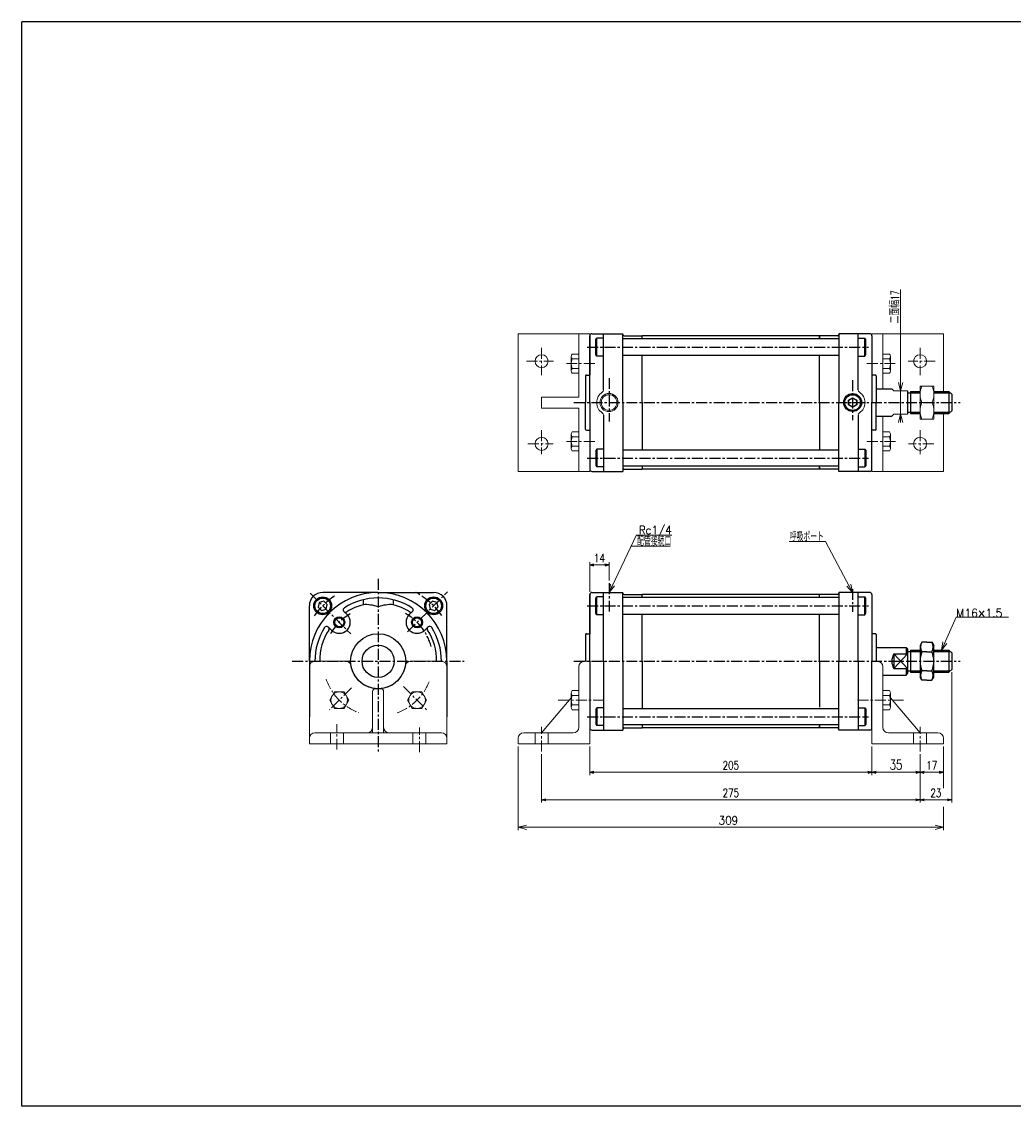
# Model space of a CAD drawing. Header units: millimetres. Extents: x -559 to 559, y -400 to 400.
# Tile 1 of 2: x -559 to 162, y -388 to 400. Entities that reach past the tile are written whole.
import ezdxf
from ezdxf.enums import TextEntityAlignment as Align

# ---------------------------------------------------------------- set-up
doc = ezdxf.new("R2010")
doc.units = ezdxf.units.MM
doc.header["$LTSCALE"] = 0.25
doc.linetypes.add('CENTER', pattern=[50.8, 31.75, -6.35, 6.35, -6.35])
doc.layers.add('Layer0016', color=7, linetype='Continuous')
doc.layers.add('ZUWAKU', color=7, linetype='Continuous')
doc.styles.add('dcStyle0', font='txt.shx', dxfattribs={"width": 0.777778, "bigfont": 'bigfont'})
doc.dimstyles.new('DaDimRotatedStyle', dxfattribs={"dimtxt": 6, "dimasz": 3.000002, "dimexe": 2, "dimexo": 1, "dimgap": 2, "dimtad": 3, "dimdsep": 46, "dimtxsty": 'dcStyle0', "dimblk1": 'OPEN30', "dimblk2": 'OPEN30', "dimsah": 1, "dimcen": 0.09, "dimclrd": 4, "dimclre": 4, "dimclrt": 4, "dimadec": 0, "dimazin": 2, "dimtfac": 1, "dimtdec": 4, "dimtmove": 0, "dimatfit": 0, "dimfxl": 1, "dimarcsym": 0})

# ---------------------------------------------------------------- blocks, each defined once
blk = doc.blocks.new('DC_GROUP_Φ80_1')
at = {"layer": 'Layer0016', "color": 4, "linetype": 'Continuous', "lineweight": 25}
for p, q in [((-260.55, -21), (-263, -23.45)), ((-263, -23.45), (-262.1, -26.8)), ((-257.2, -21.9), (-260.55, -21)), ((-256.31, -25.24), (-257.2, -21.9)), ((-262.1, -26.8), (-258.76, -27.69)), ((-258.76, -27.69), (-256.31, -25.24))]:
    blk.add_line(p, q, dxfattribs=at)
for radius in [6.5, 5.63]:
    blk.add_circle((-259.65, -24.35), radius, dxfattribs=at)
blk = doc.blocks.new('DC_GROUP_Φ80_2')
at = {"layer": 'Layer0016', "color": 4, "linetype": 'Continuous', "lineweight": 25}
for p, q in [((-342.71, -21.9), (-343.61, -25.25)), ((-339.37, -21), (-342.71, -21.9)), ((-336.92, -23.45), (-339.37, -21)), ((-337.81, -26.8), (-336.92, -23.45)), ((-343.61, -25.25), (-341.16, -27.7)), ((-341.16, -27.7), (-337.81, -26.8))]:
    blk.add_line(p, q, dxfattribs=at)
for radius in [6.5, 5.63]:
    blk.add_circle((-340.26, -24.35), radius, dxfattribs=at)
blk = doc.blocks.new('DC_GROUP_Φ80_3')
at = {"layer": 'Layer0016', "color": 4, "linetype": 'Continuous', "lineweight": 25}
for p, q in [((95.2, -50.79), (93.84, -53.15)), ((93.84, -53.15), (93.84, -76.15)), ((98.84, -50.79), (95.2, -50.79)), ((98.84, -57.72), (95.2, -57.72)), ((95.2, -78.5), (93.84, -76.15)), ((98.84, -71.58), (95.2, -71.58)), ((98.84, -78.5), (95.2, -78.5))]:
    blk.add_line(p, q, dxfattribs=at)
for centre, radius, start, end in [((101.2, -54.26), 6.93, 150.00001, 209.99999), ((112.16, -64.65), 18.32, 157.78075, 202.21925), ((101.2, -75.04), 6.93, 150.00001, 209.99999)]:
    blk.add_arc(centre, radius, start, end, dxfattribs=at)
blk = doc.blocks.new('DC_GROUP_Φ80_4')
at = {"layer": 'Layer0016', "color": 4, "linetype": 'Continuous', "lineweight": 25}
for p, q in [((98.84, -50.79), (102.48, -50.79)), ((102.48, -50.79), (103.84, -53.15)), ((103.84, -76.15), (103.84, -53.15)), ((98.84, -57.72), (102.48, -57.72)), ((98.84, -71.58), (102.48, -71.58)), ((98.84, -78.5), (102.48, -78.5)), ((102.48, -78.5), (103.84, -76.15))]:
    blk.add_line(p, q, dxfattribs=at)
for centre, radius, start, end in [((96.48, -54.26), 6.93, 330.00001, 29.99999), ((85.51, -64.65), 18.32, 337.78075, 22.21925), ((96.48, -75.04), 6.93, 330.00001, 29.99999)]:
    blk.add_arc(centre, radius, start, end, dxfattribs=at)
blk = doc.blocks.new('DC_GROUP_Φ80_6')
at = {"layer": 'Layer0016', "color": 4, "linetype": 'Continuous', "lineweight": 18}
for p, q in [((109.34, -56.65), (110.31, -50.51)), ((109.34, -56.65), (111.78, -51.17)), ((113.25, -51.82), (109.34, -56.65))]:
    blk.add_line(p, q, dxfattribs=at)
blk = doc.blocks.new('DC_GROUP_Φ80_5')
at = {"layer": 'Layer0016', "color": 4, "linetype": 'Continuous', "lineweight": 13}
for p, q in [((109.34, -56.65), (120.06, -32.61)), ((120.06, -32.61), (158.22, -32.61))]:
    blk.add_line(p, q, dxfattribs=at)
at = {"layer": 'Layer0016', "linetype": 'Continuous'}
blk.add_blockref('DC_GROUP_Φ80_6', (0, 0), dxfattribs=at)
at = {"layer": 'Layer0016', "color": 4, "style": 'dcStyle0', "width": 0.777778}
blk.add_text('M16×1.5', height=6, dxfattribs=at).set_placement((120.06, -32.61), (153.66, -32.61), align=Align.FIT)
blk = doc.blocks.new('DC_GROUP_Φ80_10')
at = {"color": 4, "linetype": 'Continuous', "lineweight": 13}
for p, q in [((103.84, 135.31), (93.84, 135.31)), ((93.84, 135.31), (93.84, 111.31)), ((103.84, 111.31), (103.84, 135.31)), ((95.19, 123.31), (102.48, 123.31)), ((93.84, 111.31), (103.84, 111.31))]:
    blk.add_line(p, q, dxfattribs=at)
for centre, start, end in [((107.72, 129.31), 154.41023, 205.58977), ((89.95, 129.31), 334.41023, 25.58977), ((107.72, 117.31), 154.41023, 205.58977), ((89.95, 117.31), 334.41023, 25.58977)]:
    blk.add_arc(centre, 13.89, start, end, dxfattribs=at)
blk = doc.blocks.new('DC_GROUP_Φ80_13')
at = {"color": 4, "linetype": 'Continuous', "lineweight": 13}
for p, q in [((-154.16, -86), (-158.98, -86)), ((-154.16, -86), (-154.16, -99.86)), ((-159.66, -87.74), (-159.66, -98.13)), ((-154.16, -89.47), (-158.98, -89.47)), ((-154.16, -96.4), (-158.98, -96.4)), ((-154.16, -99.86), (-158.98, -99.86))]:
    blk.add_line(p, q, dxfattribs=at)
for centre, radius, start, end in [((-157.12, -87.74), 2.55, 137.11671, 222.88329), ((-150.5, -92.93), 9.16, 157.78069, 202.21931), ((-157.12, -98.13), 2.55, 137.11671, 222.88329)]:
    blk.add_arc(centre, radius, start, end, dxfattribs=at)
blk = doc.blocks.new('DC_GROUP_Φ80_14')
at = {"color": 4, "linetype": 'Continuous', "lineweight": 13}
for p, q in [((66.84, -86), (71.66, -86)), ((66.84, -86), (66.84, -99.86)), ((66.84, -89.47), (71.66, -89.47)), ((72.34, -87.74), (72.34, -98.13)), ((66.84, -96.4), (71.66, -96.4)), ((66.84, -99.86), (71.66, -99.86))]:
    blk.add_line(p, q, dxfattribs=at)
for centre, radius, start, end in [((69.79, -87.74), 2.55, 317.11671, 42.88329), ((63.17, -92.93), 9.16, 337.78069, 22.21931), ((69.79, -98.13), 2.55, 317.11671, 42.88329)]:
    blk.add_arc(centre, radius, start, end, dxfattribs=at)
blk = doc.blocks.new('DC_GROUP_Φ80_15')
at = {"color": 4, "linetype": 'Continuous', "lineweight": 13}
for p, q in [((-159.66, 100.22), (-159.66, 89.83)), ((-154.16, 101.96), (-158.98, 101.96)), ((-154.16, 98.49), (-158.98, 98.49)), ((-154.16, 101.96), (-154.16, 88.1)), ((-154.16, 91.56), (-158.98, 91.56)), ((-154.16, 88.1), (-158.98, 88.1))]:
    blk.add_line(p, q, dxfattribs=at)
for centre, radius, start, end in [((-157.12, 100.22), 2.55, 137.11671, 222.88329), ((-150.5, 95.03), 9.16, 157.78069, 202.21931), ((-157.12, 89.83), 2.55, 137.11671, 222.88329)]:
    blk.add_arc(centre, radius, start, end, dxfattribs=at)
blk = doc.blocks.new('DC_GROUP_Φ80_16')
at = {"color": 4, "linetype": 'Continuous', "lineweight": 13}
for p, q in [((-154.16, 158.52), (-158.98, 158.52)), ((-154.16, 158.52), (-154.16, 144.67)), ((-159.66, 156.79), (-159.66, 146.4)), ((-154.16, 155.06), (-158.98, 155.06)), ((-154.16, 148.13), (-158.98, 148.13)), ((-154.16, 144.67), (-158.98, 144.67))]:
    blk.add_line(p, q, dxfattribs=at)
for centre, radius, start, end in [((-157.12, 156.79), 2.55, 137.11671, 222.88329), ((-150.5, 151.6), 9.16, 157.78069, 202.21931), ((-157.12, 146.4), 2.55, 137.11671, 222.88329)]:
    blk.add_arc(centre, radius, start, end, dxfattribs=at)
blk = doc.blocks.new('DC_GROUP_Φ80_17')
at = {"color": 4, "linetype": 'Continuous', "lineweight": 13}
for p, q in [((66.84, 101.96), (71.66, 101.96)), ((66.84, 101.96), (66.84, 88.1)), ((66.84, 98.49), (71.66, 98.49)), ((72.34, 100.22), (72.34, 89.83)), ((66.84, 91.56), (71.66, 91.56)), ((66.84, 88.1), (71.66, 88.1))]:
    blk.add_line(p, q, dxfattribs=at)
for centre, radius, start, end in [((69.79, 100.22), 2.55, 317.11671, 42.88329), ((63.17, 95.03), 9.16, 337.78069, 22.21931), ((69.79, 89.83), 2.55, 317.11671, 42.88329)]:
    blk.add_arc(centre, radius, start, end, dxfattribs=at)
blk = doc.blocks.new('DC_GROUP_Φ80_18')
at = {"color": 4, "linetype": 'Continuous', "lineweight": 13}
for p, q in [((66.84, 158.52), (71.66, 158.52)), ((66.84, 158.52), (66.84, 144.67)), ((66.84, 155.06), (71.66, 155.06)), ((72.34, 156.79), (72.34, 146.4)), ((66.84, 148.13), (71.66, 148.13)), ((66.84, 144.67), (71.66, 144.67))]:
    blk.add_line(p, q, dxfattribs=at)
for centre, radius, start, end in [((69.79, 156.79), 2.55, 317.11671, 42.88329), ((63.17, 151.6), 9.16, 337.78069, 22.21931), ((69.79, 146.4), 2.55, 317.11671, 42.88329)]:
    blk.add_arc(centre, radius, start, end, dxfattribs=at)
blk = doc.blocks.new('DC_GROUP_Φ80_20')
at = {"color": 4, "linetype": 'Continuous', "lineweight": 18}
for p, q in [((-198.16, -185.3), (-192.16, -183.69)), ((-192.16, -186.91), (-198.16, -185.3)), ((-198.16, -185.3), (-192.16, -185.3))]:
    blk.add_line(p, q, dxfattribs=at)
blk = doc.blocks.new('DC_GROUP_Φ80_21')
at = {"color": 4, "linetype": 'Continuous', "lineweight": 18}
for p, q in [((104.84, -183.69), (110.84, -185.3)), ((110.84, -185.3), (104.84, -186.91)), ((110.84, -185.3), (104.84, -185.3))]:
    blk.add_line(p, q, dxfattribs=at)
blk = doc.blocks.new('DC_GROUP_Φ80_19')
at = {"color": 4, "linetype": 'Continuous', "lineweight": 13}
for p, q in [((-198.16, -126.65), (-198.16, -187.3)), ((110.84, -126.65), (110.84, -156.97)), ((110.84, -170.35), (110.84, -187.3)), ((-198.16, -185.3), (110.84, -185.3))]:
    blk.add_line(p, q, dxfattribs=at)
at = {"linetype": 'Continuous'}
for name in ['DC_GROUP_Φ80_20', 'DC_GROUP_Φ80_21']:
    blk.add_blockref(name, (0, 0), dxfattribs=at)
at = {"color": 4, "style": 'dcStyle0', "width": 0.8}
blk.add_text('309', height=6, dxfattribs=at).set_placement((-52.66, -183.3), (-38.26, -183.3), align=Align.FIT)
blk = doc.blocks.new('DC_GROUP_Φ80_24')
at = {"color": 4, "linetype": 'Continuous', "lineweight": 13}
for p, q in [((-331.7, -86.93), (-335.17, -92.93)), ((-335.17, -92.93), (-331.7, -98.93)), ((-324.77, -86.93), (-331.7, -86.93)), ((-321.31, -92.93), (-324.77, -86.93)), ((-324.77, -98.93), (-321.31, -92.93)), ((-331.7, -98.93), (-324.77, -98.93))]:
    blk.add_line(p, q, dxfattribs=at)
blk.add_circle((-328.24, -92.93), 6, dxfattribs=at)
blk = doc.blocks.new('DC_GROUP_Φ80_25')
at = {"color": 4, "linetype": 'Continuous', "lineweight": 13}
for p, q in [((-275.13, -86.93), (-278.6, -92.93)), ((-278.6, -92.93), (-275.13, -98.93)), ((-268.21, -86.93), (-275.13, -86.93)), ((-264.74, -92.93), (-268.21, -86.93)), ((-268.21, -98.93), (-264.74, -92.93)), ((-275.13, -98.93), (-268.21, -98.93))]:
    blk.add_line(p, q, dxfattribs=at)
blk.add_circle((-271.67, -92.93), 6, dxfattribs=at)
blk = doc.blocks.new('_OPEN30')
at = {"color": 0, "linetype": 'ByBlock', "lineweight": -2}
for p, q in [((-1, 0.267949), (0, 0)), ((0, 0), (-1, -0.267949)), ((0, 0), (-1, 0))]:
    blk.add_line(p, q, dxfattribs=at)
blk = doc.blocks.new('*D26')
at = {"color": 4, "linetype": 'Continuous', "lineweight": 13}
for p, q in [((-146.16, -14.15), (-146.16, 7.35)), ((-146.16, 5.35), (-132.16, 5.35)), ((-132.16, -5.95), (-132.16, 7.35))]:
    blk.add_line(p, q, dxfattribs=at)
at = {"color": 4, "xscale": 3.000002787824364, "yscale": 2.999989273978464}
for p, rotation in [((-146.16, 5.35), 180), ((-132.16, 5.35), 360)]:
    blk.add_blockref('_OPEN30', p, dxfattribs=dict(at, rotation=rotation))
at = {"color": 4, "insert": (-139.16, 7.35), "char_height": 6, "width": 18.75, "attachment_point": 8, "style": 'dcStyle0'}
blk.add_mtext('\\T1.00;14', dxfattribs=at)
blk = doc.blocks.new('*D31')
at = {"color": 4, "linetype": 'Continuous', "lineweight": 13}
for p, q in [((-146.16, -126.65), (-146.16, -147.3)), ((58.84, -126.65), (58.84, -147.3)), ((-146.16, -145.3), (58.84, -145.3))]:
    blk.add_line(p, q, dxfattribs=at)
at = {"color": 4, "xscale": 3.000002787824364, "yscale": 2.999989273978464}
for p, rotation in [((-146.16, -145.3), 180), ((58.84, -145.3), 360)]:
    blk.add_blockref('_OPEN30', p, dxfattribs=dict(at, rotation=rotation))
at = {"color": 4, "insert": (-43.66, -143.3), "char_height": 6, "width": 24.375, "attachment_point": 8, "style": 'dcStyle0'}
blk.add_mtext('\\T1.00;205', dxfattribs=at)
blk = doc.blocks.new('*D32')
at = {"color": 4, "linetype": 'Continuous', "lineweight": 13}
for p, q in [((58.84, -126.65), (58.84, -147.3)), ((93.84, -132.19), (93.84, -147.3)), ((58.84, -145.3), (93.84, -145.3))]:
    blk.add_line(p, q, dxfattribs=at)
at = {"color": 4, "xscale": 3.000002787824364, "yscale": 2.999989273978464}
for p, rotation in [((58.84, -145.3), 180), ((93.84, -145.3), 360)]:
    blk.add_blockref('_OPEN30', p, dxfattribs=dict(at, rotation=rotation))
at = {"color": 4, "insert": (76.34, -143.3), "char_height": 7, "width": 21.875, "attachment_point": 8, "style": 'dcStyle0'}
blk.add_mtext('\\T1.00;35', dxfattribs=at)
blk = doc.blocks.new('*D33')
at = {"color": 4, "linetype": 'Continuous', "lineweight": 13}
for p, q in [((93.84, -132.19), (93.84, -147.3)), ((110.84, -126.65), (110.84, -147.3)), ((93.84, -145.3), (110.84, -145.3))]:
    blk.add_line(p, q, dxfattribs=at)
at = {"color": 4, "xscale": 3.000002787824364, "yscale": 2.999989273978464}
for p, rotation in [((93.84, -145.3), 180), ((110.84, -145.3), 360)]:
    blk.add_blockref('_OPEN30', p, dxfattribs=dict(at, rotation=rotation))
at = {"color": 4, "insert": (102.34, -143.3), "char_height": 6, "width": 18.75, "attachment_point": 8, "style": 'dcStyle0'}
blk.add_mtext('\\T1.00;17', dxfattribs=at)
blk = doc.blocks.new('*D34')
at = {"color": 4, "linetype": 'Continuous', "lineweight": 13}
for p, q in [((-181.16, -132.19), (-181.16, -167.3)), ((93.84, -132.19), (93.84, -167.3)), ((-181.16, -165.3), (93.84, -165.3))]:
    blk.add_line(p, q, dxfattribs=at)
at = {"color": 4, "xscale": 3.000002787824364, "yscale": 2.999989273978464}
for p, rotation in [((-181.16, -165.3), 180), ((93.84, -165.3), 360)]:
    blk.add_blockref('_OPEN30', p, dxfattribs=dict(at, rotation=rotation))
at = {"color": 4, "insert": (-43.66, -163.3), "char_height": 6, "width": 24.375, "attachment_point": 8, "style": 'dcStyle0'}
blk.add_mtext('\\T1.00;275', dxfattribs=at)
blk = doc.blocks.new('*D35')
at = {"color": 4, "linetype": 'Continuous', "lineweight": 13}
for p, q in [((116.84, -72.65), (116.84, -167.3)), ((93.84, -132.19), (93.84, -167.3)), ((93.84, -165.3), (116.84, -165.3))]:
    blk.add_line(p, q, dxfattribs=at)
at = {"color": 4, "xscale": 3.000002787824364, "yscale": 2.999989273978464}
for p, rotation in [((93.84, -165.3), 180), ((116.84, -165.3), 360)]:
    blk.add_blockref('_OPEN30', p, dxfattribs=dict(at, rotation=rotation))
at = {"color": 4, "insert": (105.34, -163.3), "char_height": 6, "width": 18.75, "attachment_point": 8, "style": 'dcStyle0'}
blk.add_mtext('\\T1.00;23', dxfattribs=at)
blk = doc.blocks.new('DC_GROUP_Φ80_26')
at = {"color": 4, "linetype": 'Continuous', "lineweight": 18}
for p, q in [((-132.16, -14.65), (-131.04, -8.54)), ((-132.16, -14.65), (-129.59, -9.23)), ((-128.14, -9.92), (-132.16, -14.65))]:
    blk.add_line(p, q, dxfattribs=at)
blk = doc.blocks.new('DC_GROUP_Φ80_27')
at = {"color": 4, "linetype": 'Continuous', "lineweight": 18}
for p, q in [((44.84, -14.65), (40.59, -10.11)), ((44.84, -14.65), (42.01, -9.36)), ((43.43, -8.6), (44.84, -14.65))]:
    blk.add_line(p, q, dxfattribs=at)
blk = doc.blocks.new('DC_GROUP_Φ80_28')
at = {"color": 4, "linetype": 'Continuous', "lineweight": 18}
for p, q in [((79.68, 131.81), (78.07, 137.81)), ((81.29, 137.81), (79.68, 131.81)), ((79.68, 131.81), (79.68, 137.81))]:
    blk.add_line(p, q, dxfattribs=at)
blk = doc.blocks.new('DC_GROUP_Φ80_29')
at = {"color": 4, "linetype": 'Continuous', "lineweight": 18}
for p, q in [((78.07, 108.81), (79.68, 114.81)), ((79.68, 114.81), (81.29, 108.81)), ((79.68, 114.81), (79.68, 108.81))]:
    blk.add_line(p, q, dxfattribs=at)

msp = doc.modelspace()

# ---------------------------------------------------------------- linework, layer by layer
at = {"color": 4, "linetype": 'Continuous', "lineweight": 13}
for p, q in [((79.681, 205.399), (79.681, 131.811)), ((-198.164, 173.311), (-198.164, 73.311)), ((-146.164, 173.311), (-198.164, 173.311)), ((-154.164, 173.311), (-154.164, 127.311)), ((-146.164, 173.311), (-146.164, 73.311)), ((58.836, 173.311), (110.836, 173.311)), ((58.836, 173.311), (58.836, 73.311)), ((58.836, 173.311), (58.836, 73.311)), ((66.836, 173.311), (66.836, 133.311)), ((110.836, 173.311), (110.836, 131.311)), ((-154.164, 127.311), (-181.164, 127.311)), ((-181.164, 127.311), (-181.164, 119.311)), ((73.334, 133.311), (74.836, 131.811)), ((74.836, 131.811), (84.836, 131.811)), ((79.681, 114.811), (79.681, 131.811)), ((93.836, 131.311), (93.836, 115.311)), ((93.836, 127.311), (93.836, 119.311)), ((-181.164, 119.311), (-154.164, 119.311)), ((-154.164, 119.311), (-154.164, 73.311)), ((66.836, 113.311), (66.836, 73.311)), ((73.334, 113.311), (74.836, 114.811)), ((74.836, 114.811), (84.836, 114.811)), ((79.681, 109.811), (79.681, 114.811)), ((110.836, 115.311), (110.836, 73.311)), ((-146.164, 73.311), (-198.164, 73.311)), ((58.836, 73.311), (110.836, 73.311)), ((-132.164, -14.648), (-112.337, 27.107)), ((-116.246, 18.875), (-87.794, 18.875)), ((25.046, 22.409), (-1.199, 22.409)), ((44.836, -14.648), (25.046, 22.409)), ((-349.955, -124.648), (-349.955, -68.648)), ((-345.955, -64.648), (-323.619, -64.648)), ((-276.29, -64.648), (-253.955, -64.648)), ((-249.955, -68.648), (-249.955, -124.648)), ((-154.164, -112.648), (-154.164, -68.648)), ((-146.164, -64.648), (-150.164, -64.648)), ((-146.164, -64.648), (-146.164, -124.648)), ((58.836, -64.648), (58.836, -124.648)), ((58.836, -64.648), (62.836, -64.648)), ((66.836, -112.648), (66.836, -68.648)), ((-303.955, -116.648), (-303.955, -86.648)), ((-301.955, -84.648), (-297.955, -84.648)), ((-295.955, -86.648), (-295.955, -116.648)), ((-181.164, -116.648), (-159.664, -91.167)), ((93.836, -116.648), (72.336, -91.167)), ((-291.955, -116.648), (-345.955, -116.648)), ((-291.955, -116.648), (-253.955, -116.648)), ((-194.164, -116.648), (-158.164, -116.648)), ((106.836, -116.648), (70.836, -116.648)), ((-349.955, -120.648), (-349.955, -124.648)), ((-249.955, -124.648), (-349.955, -124.648)), ((-249.955, -120.648), (-249.955, -124.648)), ((-198.164, -124.648), (-198.164, -120.648)), ((-146.164, -124.648), (-198.164, -124.648)), ((58.836, -124.648), (110.836, -124.648)), ((110.836, -124.648), (110.836, -120.648))]:
    msp.add_line(p, q, dxfattribs=at)
at = {"color": 4, "linetype": 'CENTER', "lineweight": 13}
for p, q in [((-181.164, 162.933), (-181.164, 143.179)), ((93.836, 162.933), (93.836, 143.179)), ((-192.216, 153.311), (-172.462, 153.311)), ((-142.567, 151.596), (-164.597, 151.596)), ((55.239, 151.596), (75.702, 151.596)), ((104.887, 153.311), (85.134, 153.311)), ((-181.164, 103.238), (-181.164, 85.689)), ((93.836, 103.238), (93.836, 85.689)), ((-142.567, 95.027), (-164.597, 95.027)), ((55.239, 95.027), (76.467, 95.027)), ((-191.131, 93.311), (-172.68, 93.311)), ((103.802, 93.311), (85.351, 93.311)), ((-319.284, -83.978), (-335.31, -100.003)), ((-281.587, -83.016), (-264.599, -100.003)), ((-169.052, -92.932), (-134.049, -92.932)), ((81.723, -92.932), (46.72, -92.932)), ((-334.705, -116.648), (-334.705, -124.648)), ((-329.955, -128.844), (-329.955, -110.341)), ((-325.205, -116.648), (-325.205, -124.648)), ((-274.705, -116.648), (-274.705, -124.648)), ((-269.955, -130.742), (-269.955, -112.713)), ((-265.205, -116.648), (-265.205, -124.648)), ((-185.914, -116.648), (-185.914, -124.648)), ((-181.164, -130.192), (-181.164, -112.333)), ((-176.414, -116.648), (-176.414, -124.648)), ((89.086, -116.648), (89.086, -124.648)), ((93.836, -130.192), (93.836, -112.333)), ((98.586, -116.648), (98.586, -124.648))]:
    msp.add_line(p, q, dxfattribs=at)
at = {"color": 4, "linetype": 'Continuous', "lineweight": 13}
for centre, radius in [((-181.164, 153.311), 4.75), ((93.836, 153.311), 4.75), ((-132.164, 123.311), 6.597), ((-132.164, 123.311), 5.697), ((-181.164, 93.311), 4.75), ((93.836, 93.311), 4.75)]:
    msp.add_circle(centre, radius, dxfattribs=at)
for centre, radius, start, end in [((-132.164, 123.311), 9, 123.055731, 236.944269), ((-138.164, 132.531), 2, 303.055731, 0), ((50.836, 132.531), 2, 180, 236.944269), ((44.836, 123.311), 9, 303.055731, 56.944269), ((-138.164, 114.092), 2, 0, 56.944269), ((50.836, 114.092), 2, 123.055731, 180), ((-345.955, -68.648), 4, 90, 180), ((-323.619, -68.648), 4, 9.594068, 90), ((-299.955, -64.648), 20, 189.594068, 350.405932), ((-276.29, -68.648), 4, 90, 170.405932), ((-253.955, -68.648), 4, 0, 90), ((-150.164, -68.648), 4, 90, 180), ((62.836, -68.648), 4, 0, 90), ((-301.955, -86.648), 2, 90, 180), ((-297.955, -86.648), 2, 0, 90), ((-345.955, -120.648), 4, 90, 180), ((-307.955, -112.648), 4, 270, 0), ((-291.955, -112.648), 4, 180, 270), ((-253.955, -120.648), 4, 0, 90), ((-194.164, -120.648), 4, 90, 180), ((-158.164, -112.648), 4, 270, 0), ((70.836, -112.648), 4, 180, 270), ((106.836, -120.648), 4, 0, 90)]:
    msp.add_arc(centre, radius, start, end, dxfattribs=at)
at = {"color": 4, "linetype": 'CENTER', "lineweight": 13}
for start, end in [(198.881319, 249.173021), (290.146414, 339.499022)]:
    msp.add_arc((-299.955, -64.648), 40, start, end, dxfattribs=at)
at = {"layer": 'Layer0016', "color": 4, "linetype": 'Continuous', "lineweight": 25}
for p, q in [((-146.164, 171.811), (-146.164, 143.311)), ((-146.164, 123.311), (-146.164, 171.811)), ((-144.664, 173.311), (-122.164, 173.311)), ((-144.664, 173.311), (-122.164, 173.311)), ((-141.664, 169.072), (-141.064, 170.111)), ((-141.664, 158.151), (-141.664, 169.072)), ((-136.662, 170.111), (-141.064, 170.111)), ((-141.064, 157.111), (-141.064, 170.111)), ((-136.164, 132.531), (-136.164, 173.311)), ((-122.164, 123.311), (-122.164, 173.311)), ((34.836, 169.611), (-122.164, 169.611)), ((-121.164, 171.811), (-108.164, 171.811)), ((-108.164, 169.611), (-108.164, 171.811)), ((33.836, 171.811), (-108.164, 171.811)), ((20.836, 171.811), (20.836, 169.611)), ((33.836, 171.811), (20.836, 171.811)), ((20.836, 170.323), (20.836, 171.811)), ((57.336, 173.311), (34.836, 173.311)), ((57.336, 173.311), (34.836, 173.311)), ((34.836, 173.311), (34.836, 123.311)), ((48.836, 132.531), (48.836, 173.311)), ((49.297, 170.111), (53.736, 170.111)), ((53.736, 157.111), (53.736, 170.111)), ((54.336, 169.072), (53.736, 170.111)), ((54.336, 158.151), (54.336, 169.072)), ((58.836, 171.811), (58.836, 123.311)), ((-141.064, 157.111), (-141.664, 158.151)), ((-122.164, 157.611), (34.836, 157.611)), ((-108.164, 123.311), (-108.164, 157.611)), ((20.836, 123.311), (20.836, 157.611)), ((53.736, 157.111), (54.336, 158.151)), ((-136.662, 157.111), (-141.064, 157.111)), ((20.836, 123.311), (20.836, 156.784)), ((49.297, 157.111), (53.736, 157.111)), ((-149.164, 142.811), (-149.164, 123.311)), ((-149.164, 142.811), (-149.164, 123.311)), ((-148.664, 143.311), (-146.164, 143.311)), ((-148.664, 143.311), (-146.164, 143.311)), ((61.336, 143.311), (58.836, 143.311)), ((61.836, 142.811), (61.836, 123.311)), ((41.836, 125.043), (44.836, 126.776)), ((44.836, 126.776), (47.836, 125.043)), ((61.836, 133.311), (73.334, 133.311)), ((84.836, 131.811), (84.836, 114.811)), ((84.836, 130.311), (86.836, 130.311)), ((86.836, 131.311), (93.836, 131.311)), ((86.836, 131.311), (86.836, 115.311)), ((86.836, 130.311), (93.836, 130.311)), ((103.836, 131.311), (114.836, 131.311)), ((103.836, 130.311), (115.836, 130.311)), ((116.836, 129.311), (114.836, 131.311)), ((114.836, 131.311), (114.836, 115.311)), ((116.836, 129.311), (116.836, 117.311)), ((-149.164, 103.811), (-149.164, 123.311)), ((-146.164, 123.311), (-146.164, 74.811)), ((-122.164, 123.311), (-122.164, 73.311)), ((-108.164, 123.311), (-108.164, 89.011)), ((20.836, 123.311), (20.836, 89.011)), ((20.836, 123.311), (20.836, 92.453)), ((34.836, 73.311), (34.836, 123.311)), ((41.836, 121.579), (41.836, 125.043)), ((44.836, 119.847), (41.836, 121.579)), ((47.836, 121.579), (44.836, 119.847)), ((47.836, 125.043), (47.836, 121.579)), ((58.836, 74.811), (58.836, 123.311)), ((61.836, 103.811), (61.836, 123.311)), ((-136.164, 114.092), (-136.164, 73.311)), ((48.836, 114.092), (48.836, 73.311)), ((61.836, 113.311), (73.334, 113.311)), ((84.836, 116.311), (86.836, 116.311)), ((86.836, 116.311), (93.836, 116.311)), ((86.836, 115.311), (93.836, 115.311)), ((103.836, 116.311), (115.836, 116.311)), ((103.836, 115.311), (114.836, 115.311)), ((116.836, 117.311), (114.836, 115.311)), ((-148.664, 103.311), (-146.164, 103.311)), ((61.336, 103.311), (58.836, 103.311)), ((-141.064, 89.511), (-141.664, 88.472)), ((-141.664, 88.472), (-141.664, 77.551)), ((-136.662, 89.511), (-141.064, 89.511)), ((-141.064, 89.511), (-141.064, 76.511)), ((-122.164, 89.011), (34.836, 89.011)), ((49.297, 89.511), (53.736, 89.511)), ((53.736, 89.511), (53.736, 76.511)), ((53.736, 89.511), (54.336, 88.472)), ((54.336, 88.472), (54.336, 77.551)), ((-144.664, 73.311), (-122.164, 73.311)), ((-141.664, 77.551), (-141.064, 76.511)), ((-136.662, 76.511), (-141.064, 76.511)), ((34.836, 77.011), (-122.164, 77.011)), ((-121.164, 74.811), (-108.164, 74.811)), ((-108.164, 77.011), (-108.164, 74.811)), ((33.836, 74.811), (-108.164, 74.811)), ((20.836, 74.811), (20.836, 77.011)), ((20.836, 76.3), (20.836, 74.811)), ((33.836, 74.811), (20.836, 74.811)), ((57.336, 73.311), (34.836, 73.311)), ((49.297, 76.511), (53.736, 76.511)), ((54.336, 77.551), (53.736, 76.511)), ((-299.955, -14.648), (-340.255, -14.648)), ((-299.955, -14.648), (-259.655, -14.648)), ((-144.664, -14.648), (-122.164, -14.648)), ((-144.664, -14.648), (-122.164, -14.648)), ((-136.164, -64.648), (-136.164, -14.648)), ((-122.164, -64.648), (-122.164, -14.648)), ((57.336, -14.648), (34.836, -14.648)), ((57.336, -14.648), (34.836, -14.648)), ((34.836, -14.648), (34.836, -64.648)), ((48.836, -64.648), (48.836, -14.648)), ((-310.955, -19.983), (-310.955, -23.596)), ((-288.955, -19.983), (-288.955, -23.596)), ((-146.164, -16.148), (-146.164, -44.648)), ((-146.164, -64.648), (-146.164, -16.148)), ((-141.664, -18.887), (-141.064, -17.848)), ((-141.664, -29.809), (-141.664, -18.887)), ((-136.662, -17.848), (-141.064, -17.848)), ((-141.064, -30.848), (-141.064, -17.848)), ((34.836, -18.348), (-122.164, -18.348)), ((-121.164, -16.148), (-108.164, -16.148)), ((-108.164, -18.348), (-108.164, -16.148)), ((33.836, -16.148), (-108.164, -16.148)), ((33.836, -16.148), (20.836, -16.148)), ((20.836, -17.637), (20.836, -16.148)), ((20.836, -18.348), (20.836, -17.673)), ((49.297, -17.848), (53.736, -17.848)), ((53.736, -30.848), (53.736, -17.848)), ((54.336, -18.887), (53.736, -17.848)), ((54.336, -29.809), (54.336, -18.887)), ((58.836, -16.148), (58.836, -64.648)), ((-349.955, -64.648), (-349.955, -24.348)), ((-322.582, -30.707), (-324.818, -28.471)), ((-277.327, -30.707), (-275.091, -28.471)), ((-249.955, -64.648), (-249.955, -24.348)), ((-141.064, -30.848), (-141.664, -29.809)), ((-136.662, -30.848), (-141.064, -30.848)), ((-122.164, -30.348), (34.836, -30.348)), ((-108.164, -64.648), (-108.164, -30.348)), ((20.836, -64.648), (20.836, -30.348)), ((49.297, -30.848), (53.736, -30.848)), ((53.736, -30.848), (54.336, -29.809)), ((20.836, -64.648), (20.836, -33.79)), ((-333.896, -42.021), (-336.132, -39.784)), ((-266.014, -42.021), (-263.777, -39.784)), ((-149.164, -45.148), (-149.164, -64.648)), ((-149.164, -45.148), (-149.164, -64.648)), ((-148.664, -44.648), (-146.164, -44.648)), ((-148.664, -44.648), (-146.164, -44.648)), ((61.336, -44.648), (58.836, -44.648)), ((61.836, -45.148), (61.836, -64.648)), ((61.836, -54.648), (83.836, -54.648)), ((83.836, -54.648), (84.836, -55.648)), ((83.836, -54.648), (83.836, -59.378)), ((74.836, -59.378), (74.836, -69.918)), ((74.836, -59.378), (84.836, -59.378)), ((74.836, -59.378), (84.836, -69.918)), ((84.836, -59.378), (74.836, -69.918)), ((84.836, -55.648), (84.836, -73.648)), ((84.836, -57.648), (86.836, -57.648)), ((86.836, -56.648), (93.836, -56.648)), ((86.836, -56.648), (86.836, -72.648)), ((86.836, -57.648), (93.836, -57.648)), ((103.836, -56.648), (114.836, -56.648)), ((103.836, -57.648), (115.836, -57.648)), ((116.836, -58.648), (114.836, -56.648)), ((114.836, -56.648), (114.836, -72.648)), ((116.836, -58.648), (116.836, -70.648)), ((-349.955, -64.648), (-349.955, -104.948)), ((-249.955, -64.648), (-249.955, -104.948)), ((-146.164, -64.648), (-146.164, -113.148)), ((-136.164, -64.648), (-136.164, -114.648)), ((-122.164, -64.648), (-122.164, -114.648)), ((-108.164, -64.648), (-108.164, -98.948)), ((20.836, -64.648), (20.836, -98.121)), ((20.836, -64.648), (20.836, -95.507)), ((34.836, -114.648), (34.836, -64.648)), ((48.836, -64.648), (48.836, -114.648)), ((58.836, -113.148), (58.836, -64.648)), ((74.836, -69.918), (84.836, -69.918)), ((83.836, -69.918), (83.836, -74.648)), ((116.836, -70.648), (114.836, -72.648)), ((66.836, -74.648), (83.836, -74.648)), ((83.836, -74.648), (84.836, -73.648)), ((84.836, -71.648), (86.836, -71.648)), ((86.836, -71.648), (93.836, -71.648)), ((86.836, -72.648), (93.836, -72.648)), ((103.836, -71.648), (115.836, -71.648)), ((103.836, -72.648), (114.836, -72.648)), ((-141.064, -98.448), (-141.664, -99.487)), ((-141.664, -99.487), (-141.664, -110.409)), ((-136.662, -98.448), (-141.064, -98.448)), ((-141.064, -98.448), (-141.064, -111.448)), ((-122.164, -98.948), (34.836, -98.948)), ((49.297, -98.448), (53.736, -98.448)), ((53.736, -98.448), (53.736, -111.448)), ((53.736, -98.448), (54.336, -99.487)), ((54.336, -99.487), (54.336, -110.409)), ((-144.664, -114.648), (-122.164, -114.648)), ((-141.664, -110.409), (-141.064, -111.448)), ((-136.662, -111.448), (-141.064, -111.448)), ((34.836, -110.948), (-122.164, -110.948)), ((-121.164, -113.148), (-108.164, -113.148)), ((-108.164, -110.948), (-108.164, -113.148)), ((33.836, -113.148), (-108.164, -113.148)), ((20.836, -110.948), (20.836, -113.148)), ((20.836, -113.148), (20.836, -111.623)), ((33.836, -113.148), (20.836, -113.148)), ((57.336, -114.648), (34.836, -114.648)), ((49.297, -111.448), (53.736, -111.448)), ((54.336, -110.409), (53.736, -111.448))]:
    msp.add_line(p, q, dxfattribs=at)
at = {"layer": 'Layer0016', "color": 4, "linetype": 'CENTER', "lineweight": 25}
for p, q in [((-148.129, 163.611), (56.45, 163.611)), ((-132.164, 141.095), (-132.164, 109.463)), ((44.836, 139.533), (44.836, 110.505)), ((-157.654, 123.311), (122.888, 123.311)), ((-148.129, 83.011), (56.45, 83.011)), ((-299.955, -4.859), (-299.955, -130.742)), ((-349.344, -15.259), (-319.895, -44.708)), ((-278.565, -43.258), (-249.615, -14.308)), ((-132.164, -7.945), (-132.164, -28.754)), ((44.836, -12.175), (44.836, -28.754)), ((-148.129, -24.348), (56.45, -24.348)), ((-362.39, -64.648), (-237.469, -64.648)), ((-157.654, -64.648), (122.888, -64.648)), ((-148.129, -104.948), (56.45, -104.948))]:
    msp.add_line(p, q, dxfattribs=at)
at = {"layer": 'Layer0016', "color": 4, "linetype": 'Continuous', "lineweight": 13}
msp.add_line((-86.594, 27.041), (-112.195, 27.041), dxfattribs=at)
at = {"layer": 'Layer0016', "color": 4, "linetype": 'Continuous', "lineweight": 25}
for centre, radius in [((44.836, 123.311), 6.5), ((44.836, 123.311), 5.7), ((44.836, 123.311), 3), ((-328.239, -36.364), 4), ((-328.239, -36.364), 3.3), ((-271.671, -36.364), 4), ((-271.671, -36.364), 3.3), ((-299.955, -64.648), 20), ((-299.955, -64.648), 11.7)]:
    msp.add_circle(centre, radius, dxfattribs=at)
for centre, radius, start, end in [((-144.664, 171.811), 1.5, 90, 180), ((-144.664, 171.811), 1.5, 90, 180), ((-121.164, 172.811), 1, 180, 270), ((33.836, 172.811), 1, 270, 0), ((57.336, 171.811), 1.5, 0, 90), ((-148.664, 142.811), 0.5, 90, 180), ((-148.664, 142.811), 0.5, 90, 180), ((61.336, 142.811), 0.5, 0, 90), ((-148.664, 103.811), 0.5, 180, 270), ((61.336, 103.811), 0.5, 270, 0), ((-144.664, 74.811), 1.5, 180, 270), ((-121.164, 73.811), 1, 90, 180), ((33.836, 73.811), 1, 0, 90), ((57.336, 74.811), 1.5, 270, 0), ((-340.255, -24.348), 9.7, 90, 180), ((-299.955, -64.648), 50, 90, 180), ((-299.955, -64.648), 50, 0, 90), ((-259.655, -24.348), 9.7, 0, 90), ((-144.664, -16.148), 1.5, 90, 180), ((-144.664, -16.148), 1.5, 90, 180), ((-121.164, -15.148), 1, 180, 270), ((33.836, -15.148), 1, 270, 0), ((57.336, -16.148), 1.5, 360, 90), ((-299.955, -64.648), 46, 90, 122.271056), ((-299.955, -64.648), 42.5, 105.000266, 122.271056), ((-309.07, -48.525), 25, 68.949298, 94.322715), ((-299.955, -64.648), 46, 57.728944, 90), ((-290.839, -48.525), 25, 85.677285, 111.050702), ((-299.955, -64.648), 42.5, 57.728944, 74.999734), ((-328.239, -36.364), 8, 225, 45), ((-323.581, -27.233), 1.75, 122.271056, 302.271056), ((-271.671, -36.364), 8, 135, 315), ((-276.329, -27.233), 1.75, 237.728944, 57.728944), ((-337.37, -41.022), 1.75, 327.728944, 147.728944), ((-262.54, -41.022), 1.75, 32.271056, 212.271056), ((-299.955, -64.648), 46, 147.728944, 180), ((-299.955, -64.648), 42.5, 147.728944, 180), ((-299.955, -64.648), 42.5, 0, 32.271056), ((-299.955, -64.648), 46, 0, 32.271056), ((-148.664, -45.148), 0.5, 90, 180), ((-148.664, -45.148), 0.5, 90, 180), ((61.336, -45.148), 0.5, 0, 90), ((83.334, -64.648), 10, 148.19702, 211.80298), ((-144.664, -113.148), 1.5, 180, 270), ((-121.164, -114.148), 1, 90, 180), ((33.836, -114.148), 1, 0, 90), ((57.336, -113.148), 1.5, 270, 0)]:
    msp.add_arc(centre, radius, start, end, dxfattribs=at)
at = {"layer": 'Layer0016', "color": 4, "linetype": 'CENTER', "lineweight": 25}
for radius, start, end in [(57, 35.56203, 61.305586), (57, 123.824023, 146.074865), (40, 120.403409, 150.437281), (40, 15.570536, 60.257201)]:
    msp.add_arc((-299.955, -64.648), radius, start, end, dxfattribs=at)
at = {"layer": 'ZUWAKU', "color": 5, "linetype": 'Continuous', "lineweight": 25}
for p, q in [((547, 400), (-559, 400)), ((-559, -388), (-559, 400)), ((559, -388), (-559, -388))]:
    msp.add_line(p, q, dxfattribs=at)

# ---------------------------------------------------------------- block references
at = {"linetype": 'Continuous'}
for name in ['DC_GROUP_Φ80_16', 'DC_GROUP_Φ80_18', 'DC_GROUP_Φ80_28', 'DC_GROUP_Φ80_10', 'DC_GROUP_Φ80_29', 'DC_GROUP_Φ80_15', 'DC_GROUP_Φ80_17', 'DC_GROUP_Φ80_26', 'DC_GROUP_Φ80_27', 'DC_GROUP_Φ80_13', 'DC_GROUP_Φ80_14', 'DC_GROUP_Φ80_24', 'DC_GROUP_Φ80_25', 'DC_GROUP_Φ80_19']:
    msp.add_blockref(name, (0, 0), dxfattribs=at)
at = {"layer": 'Layer0016', "linetype": 'Continuous'}
for name in ['DC_GROUP_Φ80_2', 'DC_GROUP_Φ80_1', 'DC_GROUP_Φ80_5', 'DC_GROUP_Φ80_3', 'DC_GROUP_Φ80_4']:
    msp.add_blockref(name, (0, 0), dxfattribs=at)

# ---------------------------------------------------------------- texts
at = {"color": 4, "style": 'dcStyle0', "width": 0.714286}
msp.add_text('二面幅17', height=6, rotation=90, dxfattribs=at).set_placement((78.681, 180.775), (78.681, 204.775), align=Align.FIT)
at = {"color": 4, "style": 'dcStyle0', "width": 0.691667}
for s, p, p2 in [('配管接続口', (-111.852, 19.271), (-86.952, 19.271)), ('呼吸ポート', (-0.92, 22.555), (23.98, 22.555))]:
    msp.add_text(s, height=6, dxfattribs=at).set_placement(p, p2, align=Align.FIT)
at = {"layer": 'Layer0016', "color": 4, "style": 'dcStyle0', "width": 0.8}
msp.add_text('Rc1/4', height=6, dxfattribs=at).set_placement((-110.563, 27.649), (-86.563, 27.649), align=Align.FIT)

# ---------------------------------------------------------------- dimensions: what is measured, and where the dimension line sits
at = {"linetype": 'Continuous', "lineweight": 13}
for base, p1, p2, override, picture, middle in [((-132.164, 5.352), (-146.164, -15.148), (-132.164, -6.945), {"dimtxt": 6, "dimasz": 3.000002, "dimexe": 2, "dimexo": 1, "dimgap": 2, "dimtad": 3, "dimtih": 0, "dimtoh": 0, "dimdec": 2, "dimzin": 8, "dimtxsty": 'dcStyle0', "dimblk1": 'OPEN30', "dimblk2": 'OPEN30', "dimsah": 1, "dimclrd": 4, "dimclre": 4, "dimclrt": 4, "dimazin": 2, "dimtofl": 1, "dimatfit": 0, "dimtolj": 0, "dimtzin": 8}, '*D26', (-139.164, 5.352)), ((116.836, -165.302), (93.836, -131.192), (116.836, -71.648), {"dimtxt": 6, "dimasz": 3.000002, "dimexe": 2, "dimexo": 1, "dimgap": 2, "dimtad": 3, "dimtih": 0, "dimtoh": 0, "dimdec": 2, "dimzin": 8, "dimtxsty": 'dcStyle0', "dimblk1": 'OPEN30', "dimblk2": 'OPEN30', "dimsah": 1, "dimclrd": 4, "dimclre": 4, "dimclrt": 4, "dimazin": 2, "dimtofl": 1, "dimatfit": 0, "dimtolj": 0, "dimtzin": 8}, '*D35', (105.336, -165.302)), ((58.836, -145.302), (-146.164, -125.648), (58.836, -125.648), {"dimtxt": 6, "dimasz": 3.000002, "dimexe": 2, "dimexo": 1, "dimgap": 2, "dimtad": 3, "dimtih": 0, "dimtoh": 0, "dimdec": 2, "dimzin": 8, "dimtxsty": 'dcStyle0', "dimblk1": 'OPEN30', "dimblk2": 'OPEN30', "dimsah": 1, "dimclrd": 4, "dimclre": 4, "dimclrt": 4, "dimazin": 2, "dimtofl": 1, "dimatfit": 0, "dimtolj": 0, "dimtzin": 8}, '*D31', (-43.664, -145.302)), ((93.836, -145.302), (58.836, -125.648), (93.836, -131.192), {"dimtxt": 7, "dimasz": 3.000002, "dimexe": 2, "dimexo": 1, "dimgap": 2, "dimtad": 3, "dimtih": 0, "dimtoh": 0, "dimdec": 2, "dimzin": 8, "dimtxsty": 'dcStyle0', "dimblk1": 'OPEN30', "dimblk2": 'OPEN30', "dimsah": 1, "dimclrd": 4, "dimclre": 4, "dimclrt": 4, "dimazin": 2, "dimtofl": 1, "dimatfit": 0, "dimtolj": 0, "dimtzin": 8}, '*D32', (76.336, -145.302)), ((110.836, -145.302), (93.836, -131.192), (110.836, -125.648), {"dimtxt": 6, "dimasz": 3.000002, "dimexe": 2, "dimexo": 1, "dimgap": 2, "dimtad": 3, "dimtih": 0, "dimtoh": 0, "dimdec": 2, "dimzin": 8, "dimtxsty": 'dcStyle0', "dimblk1": 'OPEN30', "dimblk2": 'OPEN30', "dimsah": 1, "dimclrd": 4, "dimclre": 4, "dimclrt": 4, "dimazin": 2, "dimtofl": 1, "dimatfit": 0, "dimtolj": 0, "dimtzin": 8}, '*D33', (102.336, -145.302)), ((93.836, -165.302), (-181.164, -131.192), (93.836, -131.192), {"dimtxt": 6, "dimasz": 3.000002, "dimexe": 2, "dimexo": 1, "dimgap": 2, "dimtad": 3, "dimtih": 0, "dimtoh": 0, "dimdec": 2, "dimzin": 8, "dimtxsty": 'dcStyle0', "dimblk1": 'OPEN30', "dimblk2": 'OPEN30', "dimsah": 1, "dimclrd": 4, "dimclre": 4, "dimclrt": 4, "dimazin": 2, "dimtofl": 1, "dimatfit": 0, "dimtolj": 0, "dimtzin": 8}, '*D34', (-43.664, -165.302))]:
    dim = msp.add_linear_dim(base=base, p1=p1, p2=p2, dimstyle='DaDimRotatedStyle', override=override, dxfattribs=at)
    dim.commit()
    dim.dimension.update_dxf_attribs({"geometry": picture, "text_midpoint": middle})

doc.saveas('drawing.dxf')
